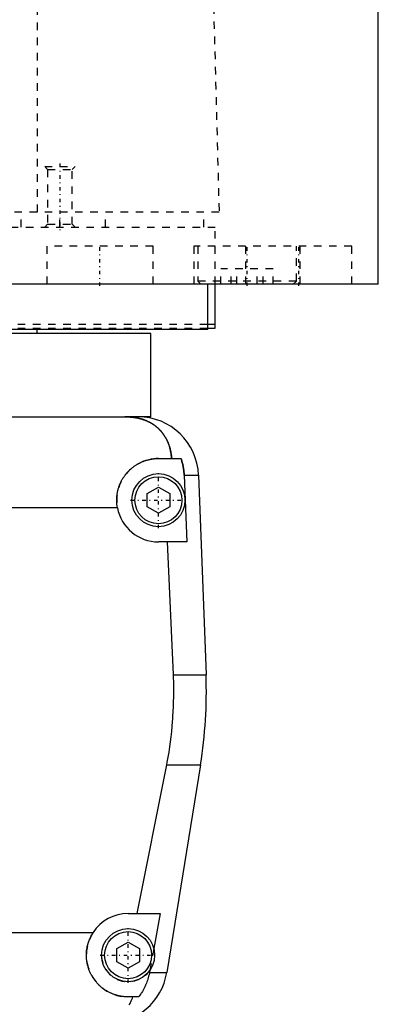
# Model space of a CAD drawing. Extents: x -120 to 120, y -136 to 719.
# Tile 4 of 12: x 53 to 100, y -70 to 60. Entities that reach past the tile are written whole.
import ezdxf

# ---------------------------------------------------------------- set-up
doc = ezdxf.new("R2010")
doc.units = 0
doc.linetypes.add('CENTER', pattern=[1.5, 0.45, -0.5, 0.05, -0.5])
doc.linetypes.add('DASHED', pattern=[2, 1, -1])
for name, color, linetype in [('AM_0', 7, 'CONTINUOUS'), ('AM_3', 7, 'DASHED'), ('AM_7', 7, 'CENTER')]:
    doc.layers.add(name, color=color, linetype=linetype)

msp = doc.modelspace()

# ---------------------------------------------------------------- linework, layer by layer
at = {"layer": 'AM_0', "color": 7, "linetype": 'CONTINUOUS'}
for p, q in [((100, 25), (100, 363)), ((100, 25), (-100, 25)), ((77.5, 19), (77.5, 25)), ((78.5, 19.2), (78.5, 25)), ((88.79, 25), (88.79, 25.01)), ((77.56, 19.7), (78.5, 19.7)), ((77.5, 19), (9.01, 19)), ((70, 18.5), (9.01, 18.5)), ((55, 18.5), (55, 19)), ((70, 7.5), (70, 18.5)), ((77.56, 19.2), (78.5, 19.2)), ((-68.3, 7.5), (68.3, 7.5)), ((70, 7.5), (66.56, 7.5)), ((71, 2), (73.97, 2)), ((74.4, -0.2), (76.29, -0.2)), ((74.4, -0.2), (74.75, -9)), ((76.29, -0.2), (77.28, -26.54)), ((69.5, -2.63), (71, -1.77)), ((71, -1.77), (72.5, -2.63)), ((69.5, -4.37), (69.5, -2.63)), ((72.5, -2.63), (72.5, -4.37)), ((65.59, -4.5), (-65.59, -4.5)), ((71, -5.23), (69.5, -4.37)), ((72.5, -4.37), (71, -5.23)), ((74.75, -9), (71, -9)), ((72.97, -26.54), (72.2, -9)), ((72.97, -26.54), (77.28, -26.54)), ((68.19, -58), (72.1, -38.4)), ((72.1, -38.4), (76.54, -38.4)), ((76.54, -38.4), (72.1, -65.78)), ((67, -58), (71.21, -58)), ((71.21, -58), (70.39, -62.62)), ((-62.39, -60.5), (62.39, -60.5)), ((65.5, -62.63), (67, -61.77)), ((67, -61.77), (68.5, -62.63)), ((65.5, -64.37), (65.5, -62.63)), ((68.5, -62.63), (68.5, -64.37)), ((67, -65.23), (65.5, -64.37)), ((68.5, -64.37), (67, -65.23)), ((69.87, -65.5), (69.82, -65.78)), ((69.82, -65.78), (72.1, -65.78)), ((68.39, -69), (67, -69))]:
    msp.add_line(p, q, dxfattribs=at)
for points in [[(72.74, 2, 0), (72.74, 2.05, 0), (72.73, 2.14, 0), (72.72, 2.23, 0), (72.72, 2.27, 0), (72.71, 2.32, 0), (72.7, 2.41, 0), (72.69, 2.5, 0), (72.68, 2.59, 0), (72.66, 2.68, 0), (72.65, 2.76, 0), (72.64, 2.81, 0), (72.63, 2.85, 0), (72.61, 2.94, 0), (72.6, 3.03, 0), (72.58, 3.11, 0), (72.56, 3.2, 0), (72.54, 3.28, 0), (72.52, 3.33, 0), (72.51, 3.37, 0), (72.49, 3.45, 0), (72.46, 3.53, 0), (72.45, 3.58, 0), (72.44, 3.62, 0), (72.41, 3.7, 0), (72.39, 3.78, 0), (72.37, 3.82, 0), (72.36, 3.86, 0), (72.33, 3.94, 0), (72.3, 4.01, 0), (72.27, 4.09, 0), (72.23, 4.17, 0), (72.2, 4.24, 0), (72.18, 4.28, 0), (72.17, 4.32, 0), (72.13, 4.39, 0), (72.1, 4.46, 0), (72.06, 4.54, 0), (72.02, 4.61, 0), (71.98, 4.68, 0), (71.96, 4.71, 0), (71.94, 4.75, 0), (71.9, 4.82, 0), (71.86, 4.89, 0), (71.82, 4.95, 0), (71.78, 5.02, 0), (71.73, 5.08, 0), (71.71, 5.12, 0), (71.69, 5.15, 0), (71.64, 5.21, 0), (71.6, 5.28, 0), (71.55, 5.34, 0), (71.5, 5.4, 0), (71.45, 5.46, 0), (71.43, 5.49, 0), (71.4, 5.52, 0), (71.35, 5.58, 0), (71.3, 5.64, 0), (71.25, 5.7, 0), (71.19, 5.75, 0), (71.14, 5.81, 0), (71.11, 5.84, 0), (71.08, 5.87, 0), (71.03, 5.92, 0), (70.97, 5.98, 0), (70.94, 6, 0), (70.91, 6.03, 0), (70.85, 6.08, 0), (70.79, 6.13, 0), (70.76, 6.16, 0), (70.73, 6.18, 0), (70.67, 6.23, 0), (70.6, 6.28, 0), (70.54, 6.33, 0), (70.47, 6.38, 0), (70.41, 6.43, 0), (70.37, 6.45, 0), (70.34, 6.47, 0), (70.27, 6.52, 0), (70.2, 6.56, 0), (70.13, 6.61, 0), (70.06, 6.65, 0), (69.99, 6.69, 0), (69.95, 6.71, 0), (69.91, 6.73, 0), (69.84, 6.77, 0), (69.76, 6.81, 0), (69.69, 6.85, 0), (69.61, 6.88, 0), (69.53, 6.92, 0), (69.5, 6.94, 0), (69.46, 6.95, 0), (69.38, 6.99, 0), (69.3, 7.02, 0), (69.22, 7.05, 0), (69.13, 7.08, 0), (69.05, 7.11, 0), (69.01, 7.13, 0), (68.97, 7.14, 0), (68.89, 7.17, 0), (68.8, 7.19, 0), (68.72, 7.22, 0), (68.63, 7.24, 0), (68.54, 7.27, 0), (68.5, 7.28, 0), (68.46, 7.29, 0), (68.37, 7.31, 0), (68.28, 7.33, 0), (68.23, 7.34, 0), (68.19, 7.35, 0), (68.1, 7.36, 0), (68.01, 7.38, 0), (67.96, 7.39, 0), (67.91, 7.4, 0), (67.82, 7.41, 0), (67.73, 7.42, 0), (67.64, 7.44, 0), (67.55, 7.45, 0), (67.45, 7.46, 0), (67.41, 7.46, 0), (67.36, 7.47, 0), (67.27, 7.47, 0), (67.17, 7.48, 0), (67.08, 7.49, 0), (66.99, 7.49, 0), (66.89, 7.49, 0), (66.85, 7.5, 0), (66.8, 7.5, 0), (66.7, 7.5, 0), (66.61, 7.5, 0), (66.56, 7.5, 0)], [(65.59, -4.5, 0), (65.58, -4.46, 0), (65.57, -4.37, 0), (65.55, -4.28, 0), (65.55, -4.23, 0), (65.54, -4.19, 0), (65.53, -4.1, 0), (65.52, -4.01, 0), (65.52, -3.92, 0), (65.51, -3.83, 0), (65.51, -3.74, 0), (65.5, -3.7, 0), (65.5, -3.65, 0), (65.5, -3.57, 0), (65.5, -3.48, 0), (65.5, -3.39, 0), (65.5, -3.31, 0), (65.51, -3.22, 0), (65.51, -3.18, 0), (65.51, -3.13, 0), (65.52, -3.04, 0), (65.53, -2.96, 0), (65.53, -2.91, 0), (65.54, -2.87, 0), (65.55, -2.78, 0), (65.56, -2.69, 0), (65.57, -2.65, 0), (65.57, -2.6, 0), (65.59, -2.52, 0), (65.61, -2.43, 0), (65.62, -2.34, 0), (65.64, -2.25, 0), (65.66, -2.17, 0), (65.68, -2.12, 0), (65.69, -2.08, 0), (65.71, -1.99, 0), (65.74, -1.91, 0), (65.76, -1.82, 0), (65.79, -1.74, 0), (65.82, -1.65, 0), (65.84, -1.61, 0), (65.85, -1.57, 0), (65.88, -1.48, 0), (65.92, -1.4, 0), (65.95, -1.32, 0), (65.99, -1.23, 0), (66.03, -1.15, 0), (66.05, -1.11, 0), (66.06, -1.07, 0), (66.11, -0.99, 0), (66.15, -0.91, 0), (66.19, -0.83, 0), (66.23, -0.76, 0), (66.28, -0.68, 0), (66.3, -0.64, 0), (66.32, -0.6, 0), (66.37, -0.53, 0), (66.42, -0.45, 0), (66.47, -0.38, 0), (66.52, -0.31, 0), (66.57, -0.24, 0), (66.6, -0.2, 0), (66.62, -0.17, 0), (66.68, -0.1, 0), (66.73, -0.03, 0), (66.76, 0, 0), (66.79, 0.04, 0), (66.84, 0.1, 0), (66.9, 0.17, 0), (66.93, 0.2, 0), (66.96, 0.23, 0), (67.02, 0.29, 0), (67.08, 0.35, 0), (67.14, 0.41, 0), (67.2, 0.47, 0), (67.26, 0.53, 0), (67.29, 0.56, 0), (67.32, 0.59, 0), (67.39, 0.65, 0), (67.45, 0.7, 0), (67.52, 0.76, 0), (67.59, 0.81, 0), (67.66, 0.87, 0), (67.69, 0.89, 0), (67.73, 0.92, 0), (67.8, 0.97, 0), (67.87, 1.02, 0), (67.95, 1.07, 0), (68.02, 1.12, 0), (68.1, 1.17, 0), (68.14, 1.2, 0), (68.17, 1.22, 0), (68.25, 1.26, 0), (68.33, 1.31, 0), (68.41, 1.35, 0), (68.49, 1.39, 0), (68.57, 1.44, 0), (68.61, 1.46, 0), (68.66, 1.48, 0), (68.74, 1.51, 0), (68.82, 1.55, 0), (68.91, 1.59, 0), (68.99, 1.62, 0), (69.08, 1.65, 0), (69.12, 1.67, 0), (69.17, 1.69, 0), (69.25, 1.72, 0), (69.34, 1.74, 0), (69.38, 1.76, 0), (69.43, 1.77, 0), (69.52, 1.8, 0), (69.61, 1.82, 0), (69.65, 1.83, 0), (69.7, 1.84, 0), (69.79, 1.86, 0), (69.88, 1.88, 0), (69.97, 1.9, 0), (70.06, 1.92, 0), (70.15, 1.93, 0), (70.19, 1.94, 0), (70.24, 1.95, 0), (70.33, 1.96, 0), (70.42, 1.97, 0), (70.51, 1.98, 0), (70.6, 1.99, 0), (70.69, 1.99, 0), (70.73, 1.99, 0), (70.78, 2, 0), (70.87, 2, 0), (70.96, 2, 0), (71, 2, 0)], [(73.97, 2, 0), (73.99, 1.94, 0), (74.03, 1.83, 0), (74.07, 1.71, 0), (74.09, 1.65, 0), (74.1, 1.59, 0), (74.14, 1.47, 0), (74.17, 1.34, 0), (74.2, 1.22, 0), (74.23, 1.1, 0), (74.26, 0.97, 0), (74.27, 0.91, 0), (74.28, 0.85, 0), (74.3, 0.72, 0), (74.32, 0.6, 0), (74.34, 0.47, 0), (74.35, 0.35, 0), (74.37, 0.23, 0), (74.37, 0.16, 0), (74.38, 0.1, 0), (74.39, -0.02, 0), (74.39, -0.14, 0), (74.4, -0.2, 0)], [(72.1, -38.4, 0), (72.17, -38.06, 0), (72.29, -37.39, 0), (72.4, -36.71, 0), (72.45, -36.38, 0), (72.5, -36.04, 0), (72.59, -35.36, 0), (72.68, -34.69, 0), (72.75, -34.02, 0), (72.82, -33.35, 0), (72.87, -32.69, 0), (72.9, -32.36, 0), (72.92, -32.03, 0), (72.96, -31.37, 0), (72.98, -30.72, 0), (73, -30.07, 0), (73.02, -29.43, 0), (73.02, -28.79, 0), (73.02, -28.47, 0), (73.02, -28.16, 0), (73.01, -27.51, 0), (72.99, -26.87, 0), (72.97, -26.54, 0)], [(67, -69, 0), (66.94, -69, 0), (66.83, -69, 0), (66.72, -68.99, 0), (66.67, -68.99, 0), (66.61, -68.99, 0), (66.5, -68.98, 0), (66.39, -68.97, 0), (66.27, -68.95, 0), (66.16, -68.94, 0), (66.05, -68.92, 0), (66, -68.91, 0), (65.94, -68.9, 0), (65.83, -68.87, 0), (65.72, -68.85, 0), (65.61, -68.82, 0), (65.5, -68.79, 0), (65.39, -68.76, 0), (65.34, -68.74, 0), (65.28, -68.72, 0), (65.17, -68.69, 0), (65.07, -68.65, 0), (65.02, -68.63, 0), (64.96, -68.61, 0), (64.86, -68.57, 0), (64.76, -68.52, 0), (64.7, -68.5, 0), (64.65, -68.47, 0), (64.55, -68.43, 0), (64.45, -68.37, 0), (64.36, -68.32, 0), (64.26, -68.27, 0), (64.16, -68.21, 0), (64.12, -68.18, 0), (64.07, -68.15, 0), (63.98, -68.1, 0), (63.89, -68.04, 0), (63.8, -67.97, 0), (63.71, -67.91, 0), (63.63, -67.85, 0), (63.59, -67.81, 0), (63.55, -67.78, 0), (63.46, -67.71, 0), (63.38, -67.64, 0), (63.31, -67.58, 0), (63.23, -67.51, 0), (63.16, -67.44, 0), (63.12, -67.4, 0), (63.09, -67.36, 0), (63.01, -67.29, 0), (62.94, -67.21, 0), (62.87, -67.14, 0), (62.81, -67.06, 0), (62.74, -66.98, 0), (62.71, -66.94, 0), (62.67, -66.9, 0), (62.61, -66.81, 0), (62.55, -66.73, 0), (62.49, -66.64, 0), (62.43, -66.55, 0), (62.37, -66.46, 0), (62.34, -66.42, 0), (62.31, -66.37, 0), (62.26, -66.28, 0), (62.2, -66.19, 0), (62.18, -66.14, 0), (62.15, -66.1, 0), (62.1, -66, 0), (62.05, -65.9, 0), (62.03, -65.86, 0), (62.01, -65.81, 0), (61.96, -65.71, 0), (61.92, -65.61, 0), (61.88, -65.51, 0), (61.84, -65.41, 0), (61.81, -65.31, 0), (61.79, -65.26, 0), (61.77, -65.21, 0), (61.74, -65.1, 0), (61.71, -65, 0), (61.68, -64.9, 0), (61.65, -64.79, 0), (61.63, -64.69, 0), (61.62, -64.63, 0), (61.61, -64.58, 0), (61.59, -64.47, 0), (61.57, -64.37, 0), (61.55, -64.26, 0), (61.54, -64.16, 0), (61.53, -64.05, 0), (61.52, -64, 0), (61.52, -63.95, 0), (61.51, -63.84, 0), (61.5, -63.73, 0), (61.5, -63.63, 0), (61.5, -63.52, 0), (61.5, -63.42, 0), (61.5, -63.37, 0), (61.5, -63.31, 0), (61.51, -63.21, 0), (61.51, -63.1, 0), (61.52, -62.99, 0), (61.53, -62.88, 0), (61.55, -62.77, 0), (61.56, -62.72, 0), (61.56, -62.66, 0), (61.58, -62.56, 0), (61.6, -62.45, 0), (61.61, -62.39, 0), (61.62, -62.34, 0), (61.65, -62.23, 0), (61.68, -62.12, 0), (61.69, -62.06, 0), (61.71, -62.01, 0), (61.74, -61.9, 0), (61.77, -61.79, 0), (61.81, -61.68, 0), (61.85, -61.57, 0), (61.89, -61.47, 0), (61.91, -61.41, 0), (61.93, -61.36, 0), (61.98, -61.26, 0), (62.03, -61.15, 0), (62.08, -61.05, 0), (62.13, -60.95, 0), (62.18, -60.84, 0), (62.21, -60.79, 0), (62.24, -60.74, 0), (62.3, -60.65, 0), (62.36, -60.55, 0), (62.39, -60.5, 0)], [(69.82, -65.78, 0), (69.8, -65.88, 0), (69.76, -66.08, 0), (69.71, -66.27, 0), (69.69, -66.37, 0), (69.66, -66.46, 0), (69.61, -66.65, 0), (69.55, -66.83, 0), (69.49, -67.01, 0), (69.42, -67.19, 0), (69.34, -67.38, 0), (69.3, -67.47, 0), (69.26, -67.57, 0), (69.17, -67.75, 0), (69.07, -67.93, 0), (68.98, -68.11, 0), (68.88, -68.28, 0), (68.77, -68.45, 0), (68.72, -68.53, 0), (68.67, -68.61, 0), (68.56, -68.77, 0), (68.45, -68.92, 0), (68.39, -69, 0)], [(67.15, -70.03, 0), (67.25, -69.87, 0), (67.42, -69.54, 0), (67.57, -69.18, 0), (67.64, -69, 0)]]:
    msp.add_polyline3d(points, dxfattribs=at)
for centre, radius in [((71, -3.5), 3.5), ((71, -3.5), 3.1), ((67, -63.5), 3.5), ((67, -63.5), 3.1)]:
    msp.add_circle(centre, radius, dxfattribs=at)
for centre, radius, start, end in [((68.3, -0.5), 8, 2.139, 90), ((71, -3.5), 5.5, 190.4757, 270), ((17.32, -28.78), 60, 350.775, 2.139), ((67, -63.5), 5.5, 90, 146.9443), ((64.2, -64.5), 8, 270, 350.775)]:
    msp.add_arc(centre, radius, start, end, dxfattribs=at)
at = {"layer": 'AM_3', "color": 6, "linetype": 'DASHED'}
for p, q in [((55.06, 34.5), (55.06, 116.6)), ((76.83, 115.63), (79, 34.5)), ((56, 40.5), (56.38, 40.12)), ((56, 40.5), (60, 40.5)), ((59.62, 40.12), (60, 40.5)), ((56.38, 40.12), (56.38, 32.88)), ((56.38, 40.12), (59.62, 40.12)), ((59.62, 32.88), (59.62, 40.12)), ((79, 34.5), (-79, 34.5)), ((52.9, 32.5), (52.9, 34.5)), ((58, 32.5), (58, 34.5)), ((64, 32.5), (64, 34.5)), ((77, 32.5), (77, 34.5)), ((-78.5, 32.5), (78.5, 32.5)), ((56.38, 32.88), (56, 32.5)), ((56.38, 32.88), (59.62, 32.88)), ((60, 32.5), (59.62, 32.88)), ((78.5, 25), (78.5, 32.5)), ((56.29, 30), (56.29, 25)), ((70.29, 30), (56.29, 30)), ((70.29, 25), (70.29, 30)), ((75.69, 30), (75.69, 25)), ((96.5, 30), (75.69, 30)), ((76.19, 30), (76.19, 25.4)), ((82.5, 30), (82.5, 25)), ((89.19, 25.4), (89.19, 30)), ((89.69, 25), (89.69, 30)), ((96.5, 25), (96.5, 30)), ((79.25, 25), (79.25, 27)), ((86.12, 27), (79.25, 27)), ((80.58, 25), (80.58, 27)), ((81.36, 25), (81.36, 27)), ((84.01, 25), (84.01, 27)), ((84.8, 25), (84.8, 27)), ((86.12, 25), (86.12, 27)), ((76.19, 25.4), (76.59, 25)), ((89.19, 25.4), (76.19, 25.4)), ((88.79, 25.01), (89.19, 25.4)), ((-77.56, 19.7), (77.56, 19.7)), ((-77.56, 19.2), (77.56, 19.2)), ((70.39, -62.62), (69.87, -65.5))]:
    msp.add_line(p, q, dxfattribs=at)
for points in [[(66.56, 7.5, 0), (66.61, 7.5, 0), (66.7, 7.5, 0), (66.8, 7.5, 0), (66.84, 7.5, 0), (66.89, 7.49, 0), (66.98, 7.49, 0), (67.08, 7.49, 0), (67.17, 7.48, 0), (67.26, 7.47, 0), (67.35, 7.47, 0), (67.4, 7.46, 0), (67.45, 7.46, 0), (67.54, 7.45, 0), (67.63, 7.44, 0), (67.72, 7.42, 0), (67.82, 7.41, 0), (67.91, 7.4, 0), (67.95, 7.39, 0), (68, 7.38, 0), (68.09, 7.37, 0), (68.18, 7.35, 0), (68.23, 7.34, 0), (68.27, 7.33, 0), (68.36, 7.31, 0), (68.45, 7.29, 0), (68.49, 7.28, 0), (68.53, 7.27, 0), (68.62, 7.24, 0), (68.71, 7.22, 0), (68.79, 7.2, 0), (68.88, 7.17, 0), (68.96, 7.14, 0), (69, 7.13, 0), (69.04, 7.11, 0), (69.13, 7.08, 0), (69.21, 7.05, 0), (69.29, 7.02, 0), (69.37, 6.99, 0), (69.45, 6.96, 0), (69.49, 6.94, 0), (69.53, 6.92, 0), (69.6, 6.89, 0), (69.68, 6.85, 0), (69.76, 6.81, 0), (69.83, 6.77, 0), (69.91, 6.74, 0), (69.94, 6.72, 0), (69.98, 6.69, 0), (70.05, 6.65, 0), (70.12, 6.61, 0), (70.19, 6.57, 0), (70.26, 6.52, 0), (70.33, 6.48, 0), (70.37, 6.46, 0), (70.4, 6.43, 0), (70.47, 6.39, 0), (70.53, 6.34, 0), (70.6, 6.29, 0), (70.66, 6.24, 0), (70.72, 6.19, 0), (70.75, 6.17, 0), (70.78, 6.14, 0), (70.84, 6.09, 0), (70.9, 6.04, 0), (70.93, 6.01, 0), (70.96, 5.98, 0), (71.02, 5.93, 0), (71.08, 5.87, 0), (71.1, 5.85, 0), (71.13, 5.82, 0), (71.19, 5.76, 0), (71.24, 5.71, 0), (71.29, 5.65, 0), (71.34, 5.59, 0), (71.4, 5.53, 0), (71.42, 5.5, 0), (71.45, 5.47, 0), (71.5, 5.41, 0), (71.54, 5.35, 0), (71.59, 5.28, 0), (71.64, 5.22, 0), (71.68, 5.16, 0), (71.71, 5.12, 0), (71.73, 5.09, 0), (71.77, 5.02, 0), (71.82, 4.96, 0), (71.86, 4.89, 0), (71.9, 4.82, 0), (71.94, 4.75, 0), (71.96, 4.72, 0), (71.98, 4.68, 0), (72.02, 4.61, 0), (72.06, 4.54, 0), (72.1, 4.46, 0), (72.13, 4.39, 0), (72.17, 4.32, 0), (72.18, 4.28, 0), (72.2, 4.24, 0), (72.24, 4.16, 0), (72.27, 4.09, 0), (72.3, 4.01, 0), (72.33, 3.93, 0), (72.36, 3.85, 0), (72.37, 3.81, 0), (72.39, 3.77, 0), (72.42, 3.69, 0), (72.44, 3.61, 0), (72.46, 3.57, 0), (72.47, 3.52, 0), (72.49, 3.44, 0), (72.52, 3.36, 0), (72.53, 3.32, 0), (72.54, 3.27, 0), (72.56, 3.19, 0), (72.58, 3.1, 0), (72.6, 3.02, 0), (72.62, 2.93, 0), (72.63, 2.84, 0), (72.64, 2.8, 0), (72.65, 2.76, 0), (72.66, 2.67, 0), (72.68, 2.58, 0), (72.72, 2.27, 0), (72.74, 2, 0)], [(74.4, -0.2, 0), (74.39, -0.14, 0), (74.39, -0.02, 0), (74.38, 0.1, 0), (74.37, 0.16, 0), (74.37, 0.23, 0), (74.35, 0.35, 0), (74.34, 0.47, 0), (74.32, 0.6, 0), (74.3, 0.72, 0), (74.28, 0.85, 0), (74.27, 0.91, 0), (74.26, 0.97, 0), (74.23, 1.1, 0), (74.2, 1.22, 0), (74.17, 1.34, 0), (74.14, 1.47, 0), (74.1, 1.59, 0), (74.09, 1.65, 0), (74.07, 1.71, 0), (74.03, 1.83, 0), (73.99, 1.94, 0), (73.97, 2, 0)]]:
    msp.add_polyline3d(points, dxfattribs=at)
for centre, radius, start, end in [((71, -3.5), 5.5, 90, 190.4757), ((67, -63.5), 5.5, 146.9443, 270), ((67, -63.5), 3.5, 180, 325.0753)]:
    msp.add_arc(centre, radius, start, end, dxfattribs=at)
at = {"layer": 'AM_7', "color": 4, "linetype": 'CENTER'}
for p, q in [((58, 40.9), (58, 32.1)), ((63.29, 24.75), (63.29, 30.25)), ((82.69, 24.75), (82.69, 30.25)), ((89.5, 24.75), (89.5, 30.25)), ((71, -7.18), (71, 0.18)), ((67.32, -3.5), (74.67, -3.5)), ((67, -67.17), (67, -59.83)), ((63.32, -63.5), (70.67, -63.5))]:
    msp.add_line(p, q, dxfattribs=at)

doc.saveas('drawing.dxf')
